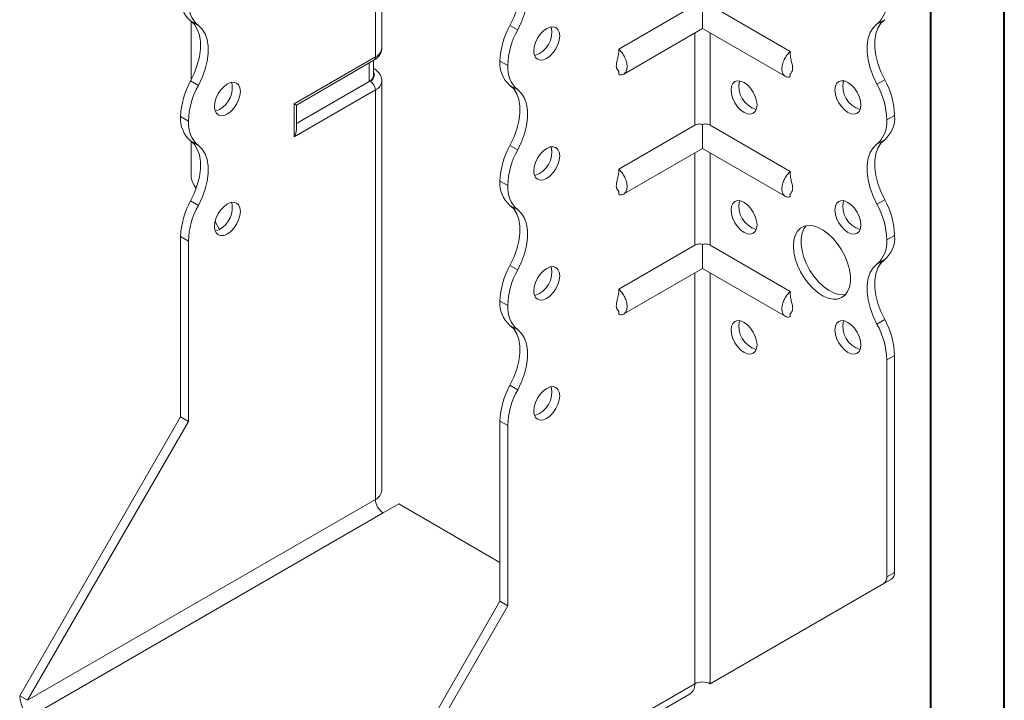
# Model space of a CAD drawing. Header units: millimetres. Extents: x 0 to 210, y 0 to 297.
# Tile 3 of 6: x 143 to 210, y 58 to 105. Entities that reach past the tile are written whole.
import ezdxf

# ---------------------------------------------------------------- set-up
doc = ezdxf.new("R2010")
doc.units = ezdxf.units.MM

msp = doc.modelspace()

# ---------------------------------------------------------------- linework, layer by layer
at = {"color": 7, "linetype": 'Continuous', "lineweight": 40}
for p, q in [((210.079, 0.215), (210.079, 297.215)), ((205.079, 5.215), (205.079, 292.215))]:
    msp.add_line(p, q, dxfattribs=at)
at = {"color": 7, "linetype": 'Continuous', "lineweight": 15}
for p, q in [((167.693, 102.774), (167.693, 108.694)), ((167.254, 102.162), (167.254, 108.082)), ((188.997, 105.682), (183.825, 102.696)), ((189.528, 105.736), (189.528, 104.098)), ((190.058, 105.682), (195.503, 102.539)), ((155.201, 104.309), (154.671, 104.615)), ((154.703, 104.591), (154.703, 100.592)), ((201.934, 104.698), (201.404, 104.392)), ((176.414, 104.31), (176.945, 104.004)), ((184.163, 101.001), (189.528, 104.098)), ((189.528, 104.098), (195.165, 100.844)), ((188.997, 103.792), (188.997, 97.516)), ((190.058, 97.516), (190.058, 103.792)), ((161.728, 98.972), (167.254, 102.162)), ((161.874, 98.887), (167.15, 101.933)), ((167.127, 100.899), (167.127, 101.919)), ((166.834, 100.49), (166.834, 101.75)), ((167.15, 101.37), (167.127, 101.383)), ((167.15, 101.37), (167.127, 101.381)), ((176.27, 101.573), (175.739, 101.879)), ((175.739, 101.878), (175.739, 101.879)), ((175.739, 101.878), (176.27, 101.572)), ((176.27, 101.572), (176.27, 101.573)), ((183.825, 101.19), (183.825, 100.967)), ((195.503, 101.028), (195.503, 100.81)), ((201.404, 100.309), (201.934, 100.615)), ((154.671, 100.531), (155.201, 100.225)), ((167.254, 99.916), (161.728, 96.726)), ((166.834, 100.49), (161.874, 97.627)), ((166.9, 100.529), (166.834, 100.49)), ((167.254, 72.052), (167.254, 99.916)), ((167.693, 72.664), (167.693, 100.529)), ((176.945, 99.922), (176.414, 100.228)), ((161.728, 96.726), (161.728, 98.972)), ((161.874, 97.219), (161.874, 98.887)), ((154.526, 97.795), (153.996, 98.101)), ((153.996, 98.101), (154.526, 97.795)), ((153.996, 98.101), (153.996, 98.101)), ((202.609, 98.185), (202.079, 97.879)), ((202.079, 97.877), (202.609, 98.184)), ((202.609, 98.185), (202.609, 98.184)), ((154.526, 97.795), (154.526, 97.795)), ((188.997, 97.516), (183.825, 94.53)), ((189.528, 97.571), (189.528, 95.933)), ((190.058, 97.516), (195.503, 94.373)), ((202.079, 97.879), (202.079, 97.877)), ((155.201, 96.143), (154.671, 96.449)), ((154.703, 96.426), (154.703, 94.129)), ((176.414, 96.144), (176.945, 95.838)), ((184.163, 92.836), (189.528, 95.933)), ((189.528, 95.933), (195.165, 92.679)), ((201.934, 96.533), (201.404, 96.227)), ((188.997, 95.627), (188.997, 89.351)), ((190.058, 89.351), (190.058, 95.627)), ((155.043, 93.201), (154.91, 93.432)), ((176.27, 93.408), (175.739, 93.714)), ((175.739, 93.713), (175.739, 93.714)), ((175.739, 93.713), (176.27, 93.407)), ((176.27, 93.407), (176.27, 93.408)), ((183.825, 93.025), (183.825, 92.802)), ((195.503, 92.862), (195.503, 92.645)), ((154.671, 92.366), (155.201, 92.06)), ((176.945, 91.756), (176.414, 92.062)), ((201.404, 92.143), (201.934, 92.449)), ((156.646, 90.424), (156.335, 90.963)), ((154.526, 89.629), (153.996, 89.935)), ((153.996, 77.667), (153.996, 89.935)), ((202.609, 90.019), (202.079, 89.713)), ((202.079, 89.712), (202.609, 90.018)), ((202.609, 90.019), (202.609, 90.018)), ((154.526, 77.36), (154.526, 89.629)), ((188.997, 89.351), (183.825, 86.365)), ((189.528, 89.405), (189.528, 87.768)), ((190.058, 89.351), (195.503, 86.208)), ((202.079, 89.713), (202.079, 89.712)), ((176.414, 87.979), (176.945, 87.673)), ((201.934, 88.368), (201.404, 88.061)), ((184.163, 84.67), (189.528, 87.768)), ((188.997, 87.461), (188.997, 59.5)), ((189.528, 87.768), (195.165, 84.513)), ((190.058, 59.5), (190.058, 87.461)), ((176.27, 85.243), (175.739, 85.549)), ((175.739, 85.548), (175.739, 85.549)), ((175.739, 85.548), (176.27, 85.242)), ((176.27, 85.242), (176.27, 85.243)), ((183.825, 84.86), (183.825, 84.637)), ((195.503, 84.697), (195.503, 84.479)), ((176.945, 83.591), (176.414, 83.897)), ((201.404, 83.978), (201.934, 84.284)), ((202.609, 81.854), (202.079, 81.548)), ((202.609, 81.854), (202.609, 67.086)), ((202.079, 81.548), (202.079, 66.779)), ((176.414, 79.814), (176.945, 79.508)), ((143.036, 58.683), (153.996, 77.667)), ((143.566, 58.377), (154.526, 77.36)), ((154.526, 77.36), (153.996, 77.667)), ((176.27, 77.077), (175.739, 77.383)), ((175.739, 65.114), (175.739, 77.383)), ((176.27, 64.808), (176.27, 77.077)), ((167.254, 72.052), (143.566, 58.377)), ((167.784, 71.133), (168.845, 71.746)), ((175.739, 67.766), (168.845, 71.746)), ((144.096, 57.458), (167.784, 71.133)), ((202.079, 66.779), (202.609, 67.086)), ((190.588, 59.806), (202.402, 66.628)), ((202.402, 66.628), (201.872, 66.322)), ((190.058, 59.5), (201.872, 66.322)), ((164.779, 46.131), (175.739, 65.114)), ((175.739, 65.114), (176.27, 64.808)), ((165.309, 45.825), (176.27, 64.808)), ((190.058, 59.5), (190.588, 59.806)), ((165.309, 45.825), (188.997, 59.5)), ((188.997, 59.5), (188.997, 59.499)), ((143.566, 58.377), (143.036, 58.683)), ((164.999, 45.138), (188.687, 58.813))]:
    msp.add_line(p, q, dxfattribs=at)
at = {"color": 7, "linetype": 'Continuous', "lineweight": 15, "flags": 128}
for points in [[(176.414, 104.31), (176.674, 104.855), (176.875, 105.41), (177.012, 105.959), (177.081, 106.489), (177.081, 106.985), (177.012, 107.434), (176.875, 107.825), (176.674, 108.148), (176.414, 108.393)], [(176.945, 104.004), (177.204, 104.549), (177.405, 105.104), (177.542, 105.653), (177.611, 106.182), (177.611, 106.679), (177.542, 107.128), (177.405, 107.519), (177.204, 107.842), (176.945, 108.087)], [(154.671, 104.615), (154.93, 104.369), (155.131, 104.047), (155.268, 103.656), (155.338, 103.206), (155.338, 102.71), (155.268, 102.18), (155.131, 101.631), (154.93, 101.076), (154.671, 100.531)], [(201.934, 104.698), (201.675, 104.453), (201.474, 104.13), (201.337, 103.739), (201.267, 103.29), (201.267, 102.793), (201.337, 102.264), (201.474, 101.715), (201.675, 101.16), (201.934, 100.615)], [(155.201, 100.225), (155.461, 100.77), (155.662, 101.325), (155.798, 101.874), (155.868, 102.404), (155.868, 102.9), (155.798, 103.349), (155.662, 103.741), (155.461, 104.063), (155.201, 104.309)], [(178.921, 104.104), (178.692, 103.937), (178.479, 103.712), (178.296, 103.444), (178.156, 103.152), (178.067, 102.855), (178.037, 102.573), (178.067, 102.326), (178.156, 102.131), (178.296, 102.001), (178.479, 101.944), (178.692, 101.965), (178.921, 102.063), (179.15, 102.229), (179.363, 102.455), (179.546, 102.722), (179.687, 103.015), (179.775, 103.312), (179.805, 103.594), (179.775, 103.84), (179.687, 104.036), (179.546, 104.166), (179.363, 104.222), (179.15, 104.201), (178.921, 104.104)], [(201.404, 100.309), (201.144, 100.854), (200.943, 101.408), (200.806, 101.958), (200.737, 102.487), (200.737, 102.983), (200.806, 103.433), (200.943, 103.824), (201.144, 104.147), (201.404, 104.392)], [(157.178, 100.325), (156.949, 100.159), (156.736, 99.934), (156.553, 99.666), (156.412, 99.373), (156.324, 99.076), (156.294, 98.795), (156.324, 98.548), (156.412, 98.353), (156.553, 98.222), (156.736, 98.166), (156.949, 98.187), (157.178, 98.284), (157.406, 98.451), (157.62, 98.676), (157.803, 98.944), (157.943, 99.236), (158.031, 99.533), (158.062, 99.815), (158.031, 100.062), (157.943, 100.257), (157.803, 100.387), (157.62, 100.444), (157.406, 100.423), (157.178, 100.325)], [(176.414, 96.144), (176.674, 96.69), (176.875, 97.244), (177.012, 97.793), (177.081, 98.323), (177.081, 98.819), (177.012, 99.269), (176.875, 99.66), (176.674, 99.982), (176.414, 100.228)], [(176.945, 95.838), (177.204, 96.383), (177.405, 96.938), (177.542, 97.487), (177.611, 98.017), (177.611, 98.513), (177.542, 98.963), (177.405, 99.354), (177.204, 99.676), (176.945, 99.922)], [(191.472, 99.918), (191.502, 100.165), (191.591, 100.36), (191.731, 100.491), (191.914, 100.547), (192.127, 100.526), (192.356, 100.429), (192.585, 100.262), (192.798, 100.037), (192.981, 99.769), (193.122, 99.477), (193.21, 99.179), (193.24, 98.898), (193.21, 98.651), (193.122, 98.456), (192.981, 98.326), (192.798, 98.269), (192.585, 98.29), (192.356, 98.387), (192.127, 98.554), (191.914, 98.779), (191.731, 99.047), (191.591, 99.34), (191.502, 99.637), (191.472, 99.918)], [(198.543, 99.919), (198.574, 100.166), (198.662, 100.361), (198.802, 100.491), (198.985, 100.548), (199.199, 100.527), (199.427, 100.429), (199.656, 100.263), (199.869, 100.038), (200.052, 99.77), (200.193, 99.477), (200.281, 99.18), (200.311, 98.899), (200.281, 98.652), (200.193, 98.457), (200.052, 98.326), (199.869, 98.27), (199.656, 98.291), (199.427, 98.388), (199.199, 98.555), (198.985, 98.78), (198.802, 99.048), (198.662, 99.34), (198.574, 99.638), (198.543, 99.919)], [(156.647, 98.59), (156.419, 98.493), (156.347, 98.478)], [(154.671, 96.449), (154.93, 96.204), (155.131, 95.881), (155.268, 95.49), (155.338, 95.041), (155.338, 94.545), (155.268, 94.015), (155.131, 93.466), (154.93, 92.911), (154.671, 92.366)], [(155.201, 92.06), (155.461, 92.605), (155.662, 93.16), (155.799, 93.709), (155.868, 94.238), (155.868, 94.734), (155.799, 95.184), (155.662, 95.575), (155.461, 95.898), (155.201, 96.143)], [(178.921, 95.939), (178.692, 95.772), (178.479, 95.547), (178.296, 95.279), (178.156, 94.986), (178.067, 94.689), (178.037, 94.408), (178.067, 94.161), (178.156, 93.966), (178.296, 93.835), (178.479, 93.779), (178.692, 93.8), (178.921, 93.897), (179.15, 94.064), (179.363, 94.289), (179.546, 94.557), (179.687, 94.849), (179.775, 95.147), (179.805, 95.428), (179.775, 95.675), (179.687, 95.87), (179.546, 96), (179.363, 96.057), (179.15, 96.036), (178.921, 95.939)], [(201.404, 92.143), (201.144, 92.689), (200.943, 93.243), (200.806, 93.792), (200.737, 94.322), (200.737, 94.818), (200.806, 95.268), (200.943, 95.659), (201.144, 95.981), (201.404, 96.227)], [(201.934, 96.533), (201.675, 96.287), (201.474, 95.965), (201.337, 95.574), (201.267, 95.124), (201.267, 94.628), (201.337, 94.098), (201.474, 93.549), (201.675, 92.995), (201.934, 92.449)], [(157.178, 92.16), (156.949, 91.993), (156.736, 91.768), (156.553, 91.5), (156.412, 91.208), (156.324, 90.911), (156.294, 90.629), (156.324, 90.382), (156.412, 90.187), (156.553, 90.057), (156.736, 90), (156.949, 90.021), (157.178, 90.119), (157.406, 90.286), (157.62, 90.511), (157.803, 90.778), (157.943, 91.071), (158.031, 91.368), (158.062, 91.65), (158.031, 91.896), (157.943, 92.092), (157.803, 92.222), (157.62, 92.278), (157.406, 92.257), (157.178, 92.16)], [(176.414, 87.979), (176.674, 88.524), (176.875, 89.079), (177.012, 89.628), (177.081, 90.158), (177.081, 90.654), (177.012, 91.103), (176.875, 91.494), (176.674, 91.817), (176.414, 92.062)], [(191.472, 91.753), (191.502, 92), (191.591, 92.195), (191.731, 92.325), (191.914, 92.382), (192.127, 92.361), (192.356, 92.263), (192.585, 92.097), (192.798, 91.872), (192.981, 91.604), (193.122, 91.311), (193.21, 91.014), (193.24, 90.732), (193.21, 90.486), (193.122, 90.291), (192.981, 90.16), (192.798, 90.104), (192.585, 90.125), (192.356, 90.222), (192.127, 90.389), (191.914, 90.614), (191.731, 90.882), (191.591, 91.174), (191.502, 91.471), (191.472, 91.753)], [(198.543, 91.754), (198.574, 92), (198.662, 92.196), (198.802, 92.326), (198.985, 92.382), (199.199, 92.361), (199.427, 92.264), (199.656, 92.097), (199.869, 91.872), (200.052, 91.604), (200.193, 91.312), (200.281, 91.015), (200.311, 90.733), (200.281, 90.486), (200.193, 90.291), (200.052, 90.161), (199.869, 90.104), (199.656, 90.125), (199.427, 90.223), (199.199, 90.39), (198.985, 90.615), (198.802, 90.882), (198.662, 91.175), (198.574, 91.472), (198.543, 91.754)], [(176.945, 87.673), (177.204, 88.218), (177.405, 88.773), (177.542, 89.322), (177.611, 89.851), (177.611, 90.348), (177.542, 90.797), (177.405, 91.188), (177.204, 91.511), (176.945, 91.756)], [(195.715, 89.304), (195.746, 89.687), (195.839, 90.021), (195.99, 90.297), (196.195, 90.504), (196.447, 90.637), (196.738, 90.691), (197.059, 90.664), (197.398, 90.557), (197.747, 90.374), (198.092, 90.121), (198.424, 89.805), (198.731, 89.437), (199.003, 89.028), (199.233, 88.593), (199.411, 88.144), (199.534, 87.696), (199.596, 87.264), (199.596, 86.862), (199.534, 86.502), (199.411, 86.196), (199.233, 85.953), (199.003, 85.782), (198.731, 85.689), (198.424, 85.675), (198.092, 85.742), (197.747, 85.888), (197.398, 86.107), (197.059, 86.393), (196.738, 86.736), (196.447, 87.126), (196.195, 87.549), (195.99, 87.993), (195.839, 88.443), (195.746, 88.885), (195.715, 89.304)], [(196.576, 90.671), (196.438, 90.473), (196.315, 90.167), (196.253, 89.807), (196.253, 89.404), (196.315, 88.972), (196.438, 88.524), (196.617, 88.076), (196.846, 87.64), (197.119, 87.232), (197.426, 86.864), (197.757, 86.548), (198.103, 86.295), (198.451, 86.112), (198.791, 86.005), (199.111, 85.978), (199.274, 85.997)], [(156.647, 90.425), (156.419, 90.328), (156.347, 90.312)], [(178.921, 87.773), (178.692, 87.606), (178.479, 87.381), (178.296, 87.113), (178.156, 86.821), (178.067, 86.524), (178.037, 86.242), (178.067, 85.995), (178.156, 85.8), (178.296, 85.67), (178.479, 85.613), (178.692, 85.635), (178.921, 85.732), (179.15, 85.899), (179.363, 86.124), (179.546, 86.392), (179.687, 86.684), (179.775, 86.981), (179.805, 87.263), (179.775, 87.51), (179.687, 87.705), (179.546, 87.835), (179.363, 87.892), (179.15, 87.87), (178.921, 87.773)], [(201.404, 83.978), (201.144, 84.523), (200.943, 85.078), (200.806, 85.627), (200.737, 86.157), (200.737, 86.653), (200.806, 87.102), (200.943, 87.493), (201.144, 87.816), (201.404, 88.061)], [(201.934, 88.368), (201.675, 88.122), (201.474, 87.8), (201.337, 87.408), (201.267, 86.959), (201.267, 86.463), (201.337, 85.933), (201.474, 85.384), (201.675, 84.829), (201.934, 84.284)], [(176.414, 79.814), (176.674, 80.359), (176.875, 80.913), (177.012, 81.463), (177.081, 81.992), (177.081, 82.488), (177.012, 82.938), (176.875, 83.329), (176.674, 83.651), (176.414, 83.897)], [(191.472, 83.588), (191.502, 83.834), (191.591, 84.03), (191.731, 84.16), (191.914, 84.216), (192.127, 84.195), (192.356, 84.098), (192.585, 83.931), (192.798, 83.706), (192.981, 83.438), (193.122, 83.146), (193.21, 82.849), (193.24, 82.567), (193.21, 82.32), (193.122, 82.125), (192.981, 81.995), (192.798, 81.938), (192.585, 81.959), (192.356, 82.057), (192.127, 82.224), (191.914, 82.449), (191.731, 82.716), (191.591, 83.009), (191.502, 83.306), (191.472, 83.588)], [(198.543, 83.588), (198.574, 83.835), (198.662, 84.03), (198.802, 84.161), (198.985, 84.217), (199.199, 84.196), (199.427, 84.099), (199.656, 83.932), (199.869, 83.707), (200.052, 83.439), (200.193, 83.146), (200.281, 82.849), (200.311, 82.568), (200.281, 82.321), (200.193, 82.126), (200.052, 81.995), (199.869, 81.939), (199.656, 81.96), (199.427, 82.057), (199.199, 82.224), (198.985, 82.449), (198.802, 82.717), (198.662, 83.01), (198.574, 83.307), (198.543, 83.588)], [(176.945, 79.508), (177.204, 80.053), (177.405, 80.607), (177.542, 81.157), (177.611, 81.686), (177.611, 82.182), (177.542, 82.632), (177.405, 83.023), (177.204, 83.345), (176.945, 83.591)], [(178.921, 79.608), (178.692, 79.441), (178.479, 79.216), (178.296, 78.948), (178.156, 78.656), (178.067, 78.358), (178.037, 78.077), (178.067, 77.83), (178.156, 77.635), (178.296, 77.505), (178.479, 77.448), (178.692, 77.469), (178.921, 77.566), (179.15, 77.733), (179.363, 77.958), (179.546, 78.226), (179.687, 78.519), (179.775, 78.816), (179.805, 79.097), (179.775, 79.344), (179.687, 79.539), (179.546, 79.67), (179.363, 79.726), (179.15, 79.705), (178.921, 79.608)]]:
    msp.add_lwpolyline(points, dxfattribs=at)
at = {"color": 7, "linetype": 'Continuous', "lineweight": 15}
for centre, radius, start, end in [((155.947, 106.1), 1.959, 175.16254, 229.32327), ((156.478, 105.794), 1.959, 175.16254, 229.32327), ((200.127, 105.878), 1.959, 310.67673, 4.83746), ((181.048, 101.714), 5.312, 150.73691, 178.21768), ((181.579, 101.408), 5.312, 150.73691, 178.21768), ((177.623, 103.833), 1.645, 286.50732, 13.49805), ((166.943, 102.849), 0.754, 294.37466, 354.3052), ((167.009, 102.135), 0.246, 305.01333, 6.29885), ((177.691, 101.713), 1.959, 175.16254, 229.32327), ((178.221, 101.407), 1.959, 175.16254, 229.32327), ((166.627, 100.949), 0.503, 294.37466, 354.3052), ((166.751, 100.933), 0.431, 290.26685, 29.20572), ((197.303, 98.02), 5.308, 1.78273, 29.26742), ((159.301, 97.936), 5.308, 150.73258, 178.21727), ((159.832, 97.63), 5.308, 150.73258, 178.21727), ((155.776, 100.093), 1.737, 300.09623, 11.47264), ((166.486, 99.881), 0.768, 2.60548, 57.39452), ((166.958, 100.592), 0.738, 293.67039, 355.27057), ((193.655, 100.158), 1.645, 166.50195, 253.49268), ((200.726, 100.158), 1.645, 166.50195, 253.49268), ((196.773, 97.714), 5.308, 1.78273, 29.26742), ((155.949, 97.935), 1.96, 175.16429, 229.31203), ((200.658, 98.018), 1.959, 310.67673, 4.83746), ((156.479, 97.629), 1.96, 175.16429, 229.31203), ((200.127, 97.712), 1.959, 310.67673, 4.83746), ((181.045, 93.549), 5.308, 150.73258, 178.21727), ((177.623, 95.667), 1.645, 286.50732, 13.49805), ((181.575, 93.243), 5.308, 150.73258, 178.21727), ((156.145, 94.178), 1.443, 181.9565, 211.14373), ((177.691, 93.548), 1.959, 175.16254, 229.32327), ((178.221, 93.242), 1.959, 175.16254, 229.32327), ((159.305, 89.77), 5.312, 150.73691, 178.21768), ((159.835, 89.464), 5.312, 150.73691, 178.21768), ((155.776, 91.927), 1.737, 300.09623, 11.47264), ((193.655, 91.992), 1.645, 166.50195, 253.49268), ((200.726, 91.993), 1.645, 166.50195, 253.49268), ((196.773, 89.548), 5.308, 1.78273, 29.26742), ((197.303, 89.854), 5.308, 1.78273, 29.26742), ((200.658, 89.853), 1.959, 310.67673, 4.83746), ((200.127, 89.547), 1.959, 310.67673, 4.83746), ((181.045, 85.384), 5.308, 150.73258, 178.21727), ((177.623, 87.502), 1.645, 286.50732, 13.49805), ((181.575, 85.078), 5.308, 150.73258, 178.21727), ((177.692, 85.383), 1.96, 175.16429, 229.31203), ((178.223, 85.077), 1.96, 175.16429, 229.31203), ((193.655, 83.827), 1.645, 166.50195, 253.49268), ((200.726, 83.828), 1.645, 166.50195, 253.49268), ((196.773, 81.383), 5.308, 1.78273, 29.26742), ((197.303, 81.689), 5.308, 1.78273, 29.26742), ((181.048, 77.218), 5.312, 150.73691, 178.21768), ((181.579, 76.911), 5.312, 150.73691, 178.21768), ((177.623, 79.337), 1.645, 286.50732, 13.49805), ((166.943, 72.739), 0.754, 294.37466, 354.3052), ((168.405, 72.104), 1.153, 182.60548, 237.39452), ((202.109, 67.036), 0.503, 305.69804, 5.62038), ((201.578, 66.73), 0.503, 305.69804, 5.62038), ((188.262, 59.418), 0.739, 305.01333, 6.29885), ((189.528, 58.476), 1.153, 62.60967, 117.39033), ((145.338, 58.788), 2.305, 182.60548, 237.39452)]:
    msp.add_arc(centre, radius, start, end, dxfattribs=at)
for centre, major_axis, ratio, start_param, end_param in [((161.374, 99.176), (0.5, -0.289), 0.00007, 0.000041, 0.785439), ((161.374, 96.93), (0.354, 0.612), 0.577335, 4.71243, 5.497828)]:
    msp.add_ellipse(centre, major_axis=major_axis, ratio=ratio, start_param=start_param, end_param=end_param, dxfattribs=at)
for points, knots in [([(167.15, 101.933), (167.201, 101.965), (167.33, 102.046), (167.497, 102.209), (167.627, 102.424), (167.693, 102.618), (167.686, 102.734), (167.683, 102.77)], [0, 0, 0, 0, 0.167864, 0.424172, 0.664081, 0.895529, 1, 1, 1, 1]), ([(183.825, 100.967), (183.865, 100.957), (183.905, 100.951), (183.982, 100.949), (184.019, 100.952), (184.087, 100.967), (184.12, 100.978), (184.18, 101.01), (184.209, 101.031), (184.259, 101.079), (184.281, 101.106), (184.32, 101.169), (184.337, 101.205), (184.364, 101.281), (184.374, 101.322), (184.387, 101.41), (184.391, 101.457), (184.391, 101.553), (184.387, 101.603), (184.374, 101.706), (184.364, 101.76), (184.324, 101.921), (184.284, 102.029), (184.183, 102.243), (184.123, 102.345), (184.018, 102.488), (183.982, 102.533), (183.905, 102.619), (183.865, 102.659), (183.825, 102.696)], [0, 0, 0, 0, 0.0625, 0.0625, 0.125, 0.125, 0.1875, 0.1875, 0.25, 0.25, 0.3125, 0.3125, 0.375, 0.375, 0.4375, 0.4375, 0.5, 0.5, 0.5625, 0.5625, 0.625, 0.625, 0.75, 0.75, 0.875, 0.875, 0.9375, 0.9375, 1, 1, 1, 1]), ([(183.825, 102.492), (183.812, 102.375), (183.789, 102.176), (183.719, 101.937), (183.679, 101.758), (183.656, 101.606), (183.661, 101.473), (183.685, 101.383), (183.723, 101.302), (183.789, 101.239), (183.812, 101.195), (183.825, 101.171)], [0, 0, 0, 0, 0.183504, 0.31194, 0.386743, 0.467744, 0.560177, 0.6132, 0.6742, 0.824602, 1, 1, 1, 1]), ([(195.503, 102.539), (195.463, 102.501), (195.423, 102.462), (195.346, 102.377), (195.31, 102.331), (195.241, 102.237), (195.209, 102.188), (195.148, 102.086), (195.12, 102.033), (195.069, 101.927), (195.047, 101.873), (195.008, 101.765), (194.991, 101.71), (194.964, 101.603), (194.954, 101.551), (194.941, 101.448), (194.937, 101.397), (194.937, 101.251), (194.951, 101.163), (195.004, 101.009), (195.043, 100.946), (195.145, 100.849), (195.205, 100.817), (195.309, 100.795), (195.346, 100.792), (195.423, 100.794), (195.463, 100.8), (195.503, 100.81)], [0, 0, 0, 0, 0.0625, 0.0625, 0.125, 0.125, 0.1875, 0.1875, 0.25, 0.25, 0.3125, 0.3125, 0.375, 0.375, 0.4375, 0.4375, 0.5, 0.5, 0.625, 0.625, 0.75, 0.75, 0.875, 0.875, 0.9375, 0.9375, 1, 1, 1, 1]), ([(195.508, 101.017), (195.51, 101.017), (195.517, 101.017), (195.565, 101.077), (195.627, 101.18), (195.662, 101.29), (195.67, 101.392), (195.665, 101.509), (195.629, 101.706), (195.544, 101.988), (195.517, 102.212), (195.503, 102.335)], [0, 0, 0, 0, 0.08308, 0.205474, 0.329774, 0.435047, 0.48189, 0.527082, 0.637091, 0.80214, 1, 1, 1, 1]), ([(167.683, 100.532), (167.685, 100.58), (167.688, 100.71), (167.612, 100.912), (167.475, 101.119), (167.314, 101.268), (167.195, 101.342), (167.15, 101.37)], [0, 0, 0, 0, 0.138029, 0.375095, 0.609537, 0.854175, 1, 1, 1, 1]), ([(189.528, 97.571), (189.481, 97.585), (189.433, 97.594), (189.338, 97.602), (189.291, 97.601), (189.153, 97.585), (189.068, 97.557), (188.997, 97.516)], [0, 0, 0, 0, 0.25, 0.25, 0.5, 0.5, 1, 1, 1, 1]), ([(190.058, 97.516), (190.023, 97.537), (189.984, 97.554), (189.901, 97.581), (189.857, 97.591), (189.72, 97.607), (189.622, 97.6), (189.528, 97.571)], [0, 0, 0, 0, 0.25, 0.25, 0.5, 0.5, 1, 1, 1, 1]), ([(183.825, 94.326), (183.812, 94.209), (183.789, 94.01), (183.719, 93.771), (183.679, 93.593), (183.656, 93.441), (183.661, 93.308), (183.685, 93.218), (183.723, 93.137), (183.789, 93.074), (183.812, 93.03), (183.825, 93.006)], [0, 0, 0, 0, 0.183504, 0.31194, 0.386743, 0.467744, 0.560177, 0.6132, 0.6742, 0.824602, 1, 1, 1, 1]), ([(183.825, 92.802), (183.865, 92.791), (183.905, 92.786), (183.982, 92.783), (184.019, 92.787), (184.087, 92.801), (184.12, 92.813), (184.18, 92.845), (184.209, 92.865), (184.259, 92.913), (184.281, 92.941), (184.32, 93.004), (184.337, 93.039), (184.364, 93.116), (184.374, 93.157), (184.387, 93.244), (184.391, 93.291), (184.391, 93.388), (184.387, 93.438), (184.374, 93.541), (184.364, 93.594), (184.324, 93.755), (184.284, 93.864), (184.183, 94.078), (184.123, 94.179), (184.018, 94.323), (183.982, 94.368), (183.905, 94.454), (183.865, 94.493), (183.825, 94.53)], [0, 0, 0, 0, 0.0625, 0.0625, 0.125, 0.125, 0.1875, 0.1875, 0.25, 0.25, 0.3125, 0.3125, 0.375, 0.375, 0.4375, 0.4375, 0.5, 0.5, 0.5625, 0.5625, 0.625, 0.625, 0.75, 0.75, 0.875, 0.875, 0.9375, 0.9375, 1, 1, 1, 1]), ([(195.503, 94.373), (195.463, 94.336), (195.423, 94.297), (195.346, 94.211), (195.31, 94.166), (195.241, 94.071), (195.209, 94.022), (195.148, 93.92), (195.12, 93.867), (195.069, 93.761), (195.047, 93.708), (195.008, 93.6), (194.991, 93.545), (194.964, 93.438), (194.954, 93.385), (194.941, 93.282), (194.937, 93.231), (194.937, 93.086), (194.951, 92.998), (195.004, 92.844), (195.043, 92.781), (195.145, 92.684), (195.205, 92.652), (195.309, 92.629), (195.346, 92.626), (195.423, 92.629), (195.463, 92.634), (195.503, 92.645)], [0, 0, 0, 0, 0.0625, 0.0625, 0.125, 0.125, 0.1875, 0.1875, 0.25, 0.25, 0.3125, 0.3125, 0.375, 0.375, 0.4375, 0.4375, 0.5, 0.5, 0.625, 0.625, 0.75, 0.75, 0.875, 0.875, 0.9375, 0.9375, 1, 1, 1, 1]), ([(195.508, 92.851), (195.51, 92.852), (195.517, 92.852), (195.565, 92.911), (195.627, 93.014), (195.662, 93.125), (195.67, 93.227), (195.665, 93.343), (195.629, 93.541), (195.544, 93.823), (195.517, 94.047), (195.503, 94.169)], [0, 0, 0, 0, 0.08308, 0.205474, 0.329774, 0.435047, 0.48189, 0.527082, 0.637091, 0.80214, 1, 1, 1, 1]), ([(189.528, 89.405), (189.481, 89.42), (189.433, 89.429), (189.338, 89.437), (189.291, 89.436), (189.153, 89.42), (189.068, 89.392), (188.997, 89.351)], [0, 0, 0, 0, 0.25, 0.25, 0.5, 0.5, 1, 1, 1, 1]), ([(190.058, 89.351), (190.023, 89.371), (189.984, 89.389), (189.901, 89.415), (189.857, 89.425), (189.72, 89.441), (189.622, 89.434), (189.528, 89.405)], [0, 0, 0, 0, 0.25, 0.25, 0.5, 0.5, 1, 1, 1, 1]), ([(183.825, 86.161), (183.812, 86.044), (183.789, 85.845), (183.719, 85.606), (183.679, 85.428), (183.656, 85.275), (183.661, 85.142), (183.685, 85.053), (183.723, 84.972), (183.789, 84.908), (183.812, 84.864), (183.825, 84.84)], [0, 0, 0, 0, 0.183504, 0.31194, 0.386743, 0.467744, 0.560177, 0.6132, 0.6742, 0.824602, 1, 1, 1, 1]), ([(183.825, 84.637), (183.865, 84.626), (183.905, 84.621), (183.982, 84.618), (184.019, 84.621), (184.087, 84.636), (184.12, 84.647), (184.18, 84.679), (184.209, 84.7), (184.259, 84.748), (184.281, 84.776), (184.32, 84.839), (184.337, 84.874), (184.364, 84.95), (184.374, 84.991), (184.387, 85.079), (184.391, 85.126), (184.391, 85.223), (184.387, 85.273), (184.374, 85.375), (184.364, 85.429), (184.324, 85.59), (184.284, 85.698), (184.183, 85.912), (184.123, 86.014), (184.018, 86.157), (183.982, 86.203), (183.905, 86.288), (183.865, 86.328), (183.825, 86.365)], [0, 0, 0, 0, 0.0625, 0.0625, 0.125, 0.125, 0.1875, 0.1875, 0.25, 0.25, 0.3125, 0.3125, 0.375, 0.375, 0.4375, 0.4375, 0.5, 0.5, 0.5625, 0.5625, 0.625, 0.625, 0.75, 0.75, 0.875, 0.875, 0.9375, 0.9375, 1, 1, 1, 1]), ([(195.503, 86.208), (195.463, 86.171), (195.423, 86.131), (195.346, 86.046), (195.31, 86), (195.241, 85.906), (195.209, 85.857), (195.148, 85.755), (195.12, 85.702), (195.069, 85.596), (195.047, 85.542), (195.008, 85.434), (194.991, 85.38), (194.964, 85.272), (194.954, 85.22), (194.941, 85.117), (194.937, 85.066), (194.937, 84.92), (194.951, 84.832), (195.004, 84.679), (195.043, 84.615), (195.145, 84.518), (195.205, 84.486), (195.309, 84.464), (195.346, 84.461), (195.423, 84.463), (195.463, 84.469), (195.503, 84.479)], [0, 0, 0, 0, 0.0625, 0.0625, 0.125, 0.125, 0.1875, 0.1875, 0.25, 0.25, 0.3125, 0.3125, 0.375, 0.375, 0.4375, 0.4375, 0.5, 0.5, 0.625, 0.625, 0.75, 0.75, 0.875, 0.875, 0.9375, 0.9375, 1, 1, 1, 1]), ([(195.508, 84.686), (195.51, 84.686), (195.517, 84.686), (195.565, 84.746), (195.627, 84.849), (195.662, 84.959), (195.67, 85.061), (195.665, 85.178), (195.629, 85.375), (195.544, 85.658), (195.517, 85.882), (195.503, 86.004)], [0, 0, 0, 0, 0.08308, 0.205474, 0.329774, 0.435047, 0.48189, 0.527082, 0.637091, 0.80214, 1, 1, 1, 1])]:
    msp.add_open_spline(points, degree=3, knots=knots, dxfattribs=at)
for points in [[(183.825, 102.696), (183.825, 102.628), (183.825, 102.56), (183.825, 102.492)], [(195.503, 102.539), (195.503, 102.471), (195.503, 102.403), (195.503, 102.335)], [(183.825, 94.53), (183.825, 94.462), (183.825, 94.394), (183.825, 94.326)], [(195.503, 94.373), (195.503, 94.305), (195.503, 94.237), (195.503, 94.169)], [(183.825, 86.365), (183.825, 86.297), (183.825, 86.229), (183.825, 86.161)], [(195.503, 86.208), (195.503, 86.14), (195.503, 86.072), (195.503, 86.004)]]:
    msp.add_open_spline(points, degree=3, dxfattribs=at)

doc.saveas('drawing.dxf')
